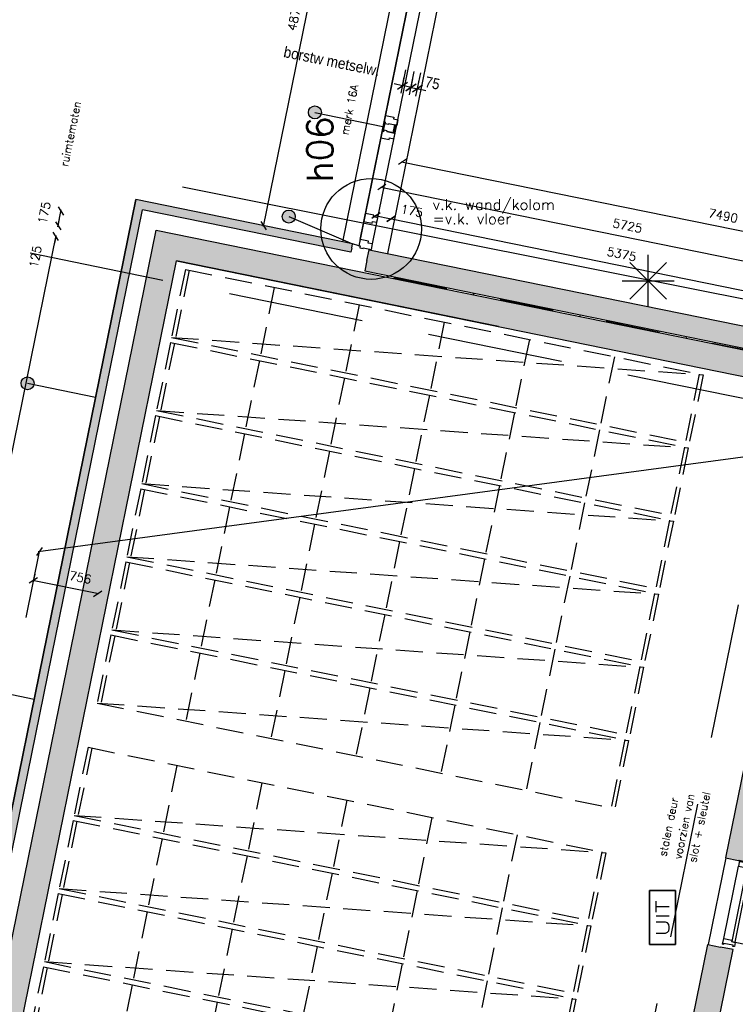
# Model space of a CAD drawing. Extents: x -84256 to 172857, y -58817 to 112048.
# Tile 36 of 90: x 15859 to 24106, y 38184 to 49531. Entities that reach past the tile are written whole.
import ezdxf
from ezdxf.enums import TextEntityAlignment as Align

# ---------------------------------------------------------------- set-up
doc = ezdxf.new("R2010")
doc.units = 0
doc.header["$LTSCALE"] = 50
doc.header["$MEASUREMENT"] = 0
doc.header["$PDMODE"] = 3
doc.header["$PDSIZE"] = 0.001
for name, pattern in [('DASHDOT', [25, 12.5, -6.25, 0, -6.25]), ('DD1', [2.66667, 1.66667, -0.5, 0, -0.5]), ('HIDDEN', [9.375, 6.25, -3.125])]:
    doc.linetypes.add(name, pattern=pattern)
doc.layers.get('0').update_dxf_attribs({"linetype": 'CONTINUOUS'})
doc.layers.get('DEFPOINTS').update_dxf_attribs({"linetype": 'CONTINUOUS'})
for name, color, linetype in [('00', 7, 'CONTINUOUS'), ('_BALIES', 8, 'CONTINUOUS'), ('_BRANDCOMPART', 6, 'DASHDOT'), ('_DETAILNUMMERS', 4, 'CONTINUOUS'), ('_DETAILNUMMERSTEKST', 4, 'CONTINUOUS'), ('A--01A1_ACEER', 1, 'CONTINUOUS'), ('A--A21--_F12--', 7, 'CONTINUOUS'), ('A--A21--_F123-', 9, 'CONTINUOUS'), ('A--A22--_F12--', 7, 'CONTINUOUS'), ('A--A22--_F123-', 9, 'CONTINUOUS'), ('A--L21--', 3, 'CONTINUOUS'), ('A--L21--_F-2--', 7, 'CONTINUOUS'), ('A--L21--_F12--', 7, 'CONTINUOUS'), ('A--L21A3_BUITENWAND', 3, 'CONTINUOUS'), ('A--L22--', 7, 'CONTINUOUS'), ('A--L22--_F12--', 7, 'CONTINUOUS'), ('A--L22A2_BINNENWAND', 2, 'CONTINUOUS'), ('A--L22A3_BINNENWAND', 3, 'CONTINUOUS'), ('A--L22A4_BINNENWAND', 4, 'CONTINUOUS'), ('A--L31--', 2, 'CONTINUOUS'), ('A--L31A1_BUITENKOZIJN', 1, 'CONTINUOUS'), ('A--L32--', 7, 'CONTINUOUS'), ('A--L32--_F123-', 1, 'CONTINUOUS'), ('A--L32--_F123-DRAAIR', 7, 'CONTINUOUS'), ('A--L63--', 7, 'CONTINUOUS'), ('A--L63--_F123-', 7, 'CONTINUOUS'), ('A--L90--', 7, 'CONTINUOUS'), ('A--M$1A-_F123-', 1, 'CONTINUOUS'), ('A--M1$A-_F123-', 1, 'CONTINUOUS'), ('A--T01A-18_TEKST', 1, 'CONTINUOUS'), ('A--T01A-25_TEKST', 2, 'CONTINUOUS'), ('A--T63--_F123-', 1, 'CONTINUOUS'), ('STRAMIEN', 1, 'DD1'), ('TEKSTKOZIJNMERK', 2, 'CONTINUOUS'), ('X--LR---_CP', 7, 'CONTINUOUS')]:
    doc.layers.add(name, color=color, linetype=linetype)
doc.layers.add('bruto vloeroppervlak', color=3, linetype='CONTINUOUS', plot=False)
doc.styles.add('ALFA-0_25', font='ROMANS')
doc.styles.add('B-01', font='SIMPLEX.SHX', dxfattribs={"width": 0.8, "height": 4.5})
doc.styles.add('HIEMSTRA', font='romans.shx')
doc.styles.get("Standard").update_dxf_attribs({"font": 'txt', "width": 0.9})
doc.linetypes.add('BATTING', pattern='A,0.0001,-0.1,[134,ltypeshp.shx,S=0.1,R=0,X=-0.1,Y=0],-0.2,[134,ltypeshp.shx,S=0.1,R=180,X=0.1,Y=0],-0.1', length=0.4001)
doc.dimstyles.new('BEILEN', dxfattribs={"dimscale": 40, "dimtxt": 2.5, "dimasz": 2, "dimexe": 0.3, "dimexo": 0.3, "dimgap": 2, "dimtad": 1, "dimdec": 0, "dimzin": 0, "dimdsep": 46, "dimtxsty": 'HIEMSTRA', "dimblk1": 'OBLIQUE', "dimblk2": 'OBLIQUE', "dimsah": 1, "dimcen": -0.09, "dimdle": 0.3, "dimse1": 1, "dimclrd": 2, "dimclre": 2, "dimclrt": 3, "dimadec": 0, "dimazin": 0, "dimtfac": 1, "dimtdec": 4, "dimtofl": 0, "dimtmove": 2, "dimatfit": 3, "dimldrblk": 'OBLIQUE', "dimfxl": 1, "dimtvp": 625, "dimtolj": 1, "dimtzin": 0, "dimarcsym": 0})
doc.dimstyles.get("Standard").update_dxf_attribs({"dimscale": 40, "dimtxt": 2.5, "dimasz": 2, "dimexe": 0.3, "dimexo": 0.3, "dimgap": 2, "dimtad": 0, "dimdec": 0, "dimzin": 0, "dimdsep": 46, "dimtxsty": 'HIEMSTRA', "dimblk1": 'OBLIQUE', "dimblk2": 'OBLIQUE', "dimsah": 1, "dimcen": -0.09, "dimdle": 0.3, "dimse1": 1, "dimclrd": 2, "dimclre": 2, "dimclrt": 3, "dimadec": 0, "dimazin": 0, "dimtfac": 1, "dimtdec": 4, "dimtix": 1, "dimtmove": 0, "dimatfit": 3, "dimldrblk": 'OBLIQUE', "dimfxl": 1, "dimtvp": 625, "dimtolj": 1, "dimtzin": 0, "dimarcsym": 0})
doc.dimstyles.new('STANDARD$0', dxfattribs={"dimscale": 50, "dimtxt": 2.5, "dimasz": 2, "dimexe": 2, "dimexo": 0, "dimgap": 2, "dimtad": 1, "dimdec": 0, "dimzin": 0, "dimdsep": 46, "dimtxsty": 'ALFA-0_25', "dimblk1": 'OBLIQUE', "dimblk2": 'OBLIQUE', "dimsah": 1, "dimcen": -3, "dimdle": 2, "dimclrd": 1, "dimclre": 1, "dimclrt": 2, "dimadec": 0, "dimazin": 0, "dimtfac": 0.666667, "dimtofl": 0, "dimtmove": 2, "dimatfit": 3, "dimldrblk": 'OBLIQUE', "dimfxl": 1, "dimtvp": 0.833333, "dimtolj": 1, "dimtzin": 0, "dimarcsym": 0})

# ---------------------------------------------------------------- blocks, each defined once
blk = doc.blocks.new('ARCH_KAS')
at = {"layer": '_BALIES', "color": 8, "linetype": 'HIDDEN'}
for p, q in [((-12, -59), (-172, -843)), ((32, -68), (-128, -852)), ((-12, -59), (5955, -1274)), ((1012, -267), (852, -1051)), ((1992, -467), (1832, -1251)), ((2972, -667), (2812, -1450)), ((-172, -843), (5955, -1274)), ((-172, -843), (5796, -2058)), ((3952, -866), (3792, -1650)), ((4932, -1066), (4772, -1850)), ((5911, -1265), (5752, -2049)), ((5955, -1274), (5796, -2058))]:
    blk.add_line(p, q, dxfattribs=at)
blk = doc.blocks.new('*U1183')
at = {"layer": 'A--A21--_F123-', "color": 2}
for points in [[(0, 0), (-59, -39), (4074, 19998), (4035, 20057)], [(4074, 19998), (4113, 19939), (0, 0), (59, 39)]]:
    blk.add_solid(points, dxfattribs=at)
at = {"layer": 'A--L21--_F-2--', "color": 3, "linetype": 'Continuous'}
for points in [[(-59, -39), (-59, -39), (4035, 20057), (4035, 20057)], [(59, 39), (59, 39), (4113, 19939), (4113, 19939)]]:
    blk.add_lwpolyline(points, dxfattribs=at)
blk = doc.blocks.new('*U1182')
at = {"layer": 'A--A21--_F123-', "color": 2}
for points in [[(-2450, 499), (-2489, 558), (0, 0), (10, 49)], [(0, 0), (-10, -49), (-2450, 499), (-2411, 440)]]:
    blk.add_solid(points, dxfattribs=at)
at = {"layer": 'A--L21--_F-2--', "color": 3, "linetype": 'Continuous'}
for points in [[(0, 0), (10, 49), (-2489, 558), (-2489, 558)], [(0, 0), (-10, -49), (-2411, 440), (-2411, 440)]]:
    blk.add_lwpolyline(points, dxfattribs=at)
blk = doc.blocks.new('Q060089-')
at = {"layer": 'A--L63--_F123-', "color": 1, "linetype": 'Continuous'}
blk.add_lwpolyline([(0, 0), (0, 300), (620, 300), (620, 0)], close=True, dxfattribs=at)
at = {"layer": 'X--LR---_CP'}
blk.add_point((620, 0), dxfattribs=at)
blk.add_point((620, 0), dxfattribs=at)
blk.add_point((620, 0), dxfattribs=at)
at = {"layer": 'A--T63--_F123-', "style": 'ALFA-0_25', "width": 1.279785}
blk.add_text('UIT', height=150, dxfattribs=at).set_placement((96, 73), (508, 73), align=Align.FIT)
at = {"layer": 'A--L63--_F123-', "linetype": 'Continuous'}
mesh = blk.add_polyface(dxfattribs=at)
corners = [(0, 0), (0, 300), (620, 300), (620, 0)]
mesh.append_faces([[corners[k] for k in face] for face in [(0, 1, 1, 1), (1, 2, 2, 2), (2, 3, 3, 3), (3, 0, 0, 0)]])
mesh.append_faces([[corners[k] for k in face] for face in [(0, 3, 2, 1)]], dxfattribs={"vtx0": -1, "vtx1": -1, "vtx2": -1, "vtx3": -1})
blk = doc.blocks.new('*U1114')
at = {"layer": 'A--A21--_F123-', "linetype": 'Continuous'}
blk.add_hatch(color=256, dxfattribs=at).paths.add_polyline_path([(0, 0), (-177, -117), (3845, 19627), (3962, 19451), (4079, 19274), (177, 117)])
at = {"layer": 'A--A21--_F12--', "color": 8}
for points in [[(0, 0), (-177, -117), (3962, 19451), (3845, 19627)], [(3962, 19451), (4079, 19274), (0, 0), (177, 117)]]:
    blk.add_solid(points, dxfattribs=at)
at = {"layer": 'A--L21--_F12--', "color": 3, "linetype": 'Continuous'}
for points in [[(-177, -117), (-177, -117), (3845, 19627), (3845, 19627)], [(177, 117), (177, 117), (4079, 19274), (4079, 19274)]]:
    blk.add_lwpolyline(points, dxfattribs=at)
blk = doc.blocks.new('*U1113')
at = {"layer": 'A--A21--_F123-', "linetype": 'Continuous'}
blk.add_hatch(color=256, dxfattribs=at).paths.add_polyline_path([(0, 0), (25, 122), (5635, -1020), (5610, -1143), (5585, -1265), (-25, -122)])
at = {"layer": 'A--A21--_F12--', "color": 8}
for points in [[(0, 0), (25, 122), (5610, -1143), (5635, -1020)], [(5610, -1143), (5585, -1265), (0, 0), (-25, -122)]]:
    blk.add_solid(points, dxfattribs=at)
at = {"layer": 'A--L21--_F12--', "color": 3, "linetype": 'Continuous'}
for points in [[(0, 0), (25, 122), (5635, -1020), (5610, -1143)], [(0, 0), (-25, -122), (5585, -1265), (5610, -1143)]]:
    blk.add_lwpolyline(points, dxfattribs=at)
blk = doc.blocks.new('_OBLIQUE')
at = {"color": 0, "linetype": 'ByBlock'}
blk.add_line((-0.5, -0.5), (0.5, 0.5), dxfattribs=at)
blk = doc.blocks.new('*D133')
at = {"layer": 'A--M$1A-_F123-', "color": 2, "linetype": 'Continuous', "lineweight": -2, "transparency": 16777216}
blk.add_line((12372, 27865), (16279, 47045), dxfattribs=at)
at = {"layer": 'DEFPOINTS', "color": 0, "linetype": 'Continuous', "transparency": 16777216}
for p in [(16276, 47033), (16276, 47033), (12374, 27876)]:
    blk.add_point(p, dxfattribs=at)
at = {"layer": 'A--M$1A-_F123-', "color": 2, "linetype": 'Continuous', "lineweight": -2, "transparency": 16777216, "xscale": 80, "yscale": 80, "zscale": 80}
for p, rotation in [((16276, 47033), 78.48629033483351), ((12374, 27876), 258.4862903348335)]:
    blk.add_blockref('_OBLIQUE', p, dxfattribs=dict(at, rotation=rotation))
at = {"layer": 'A--M$1A-_F123-', "color": 3, "linetype": 'Continuous', "transparency": 16777216, "insert": (14198, 37481), "char_height": 100, "attachment_point": 5, "rotation": 78.4863, "style": 'HIEMSTRA'}
blk.add_mtext('\\A1;19550', dxfattribs=at)
blk = doc.blocks.new('*D142')
at = {"layer": 'A--M$1A-_F123-', "color": 2, "linetype": 'Continuous', "lineweight": -2, "transparency": 16777216}
for p, q in [((19643, 51947), (18665, 47146)), ((18662, 47159), (18656, 47161))]:
    blk.add_line(p, q, dxfattribs=at)
at = {"layer": 'DEFPOINTS', "color": 0, "linetype": 'Continuous', "transparency": 16777216}
for p in [(19646, 51934), (18668, 47158), (18673, 47157)]:
    blk.add_point(p, dxfattribs=at)
at = {"layer": 'A--M$1A-_F123-', "color": 2, "linetype": 'Continuous', "lineweight": -2, "transparency": 16777216, "xscale": 80, "yscale": 80, "zscale": 80}
for p, rotation in [((19640, 51935), 78.49125144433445), ((18668, 47158), 258.4912514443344)]:
    blk.add_blockref('_OBLIQUE', p, dxfattribs=dict(at, rotation=rotation))
at = {"layer": 'A--M$1A-_F123-', "color": 3, "linetype": 'Continuous', "transparency": 16777216, "insert": (19027, 49573), "char_height": 100, "attachment_point": 5, "rotation": 78.4913, "style": 'HIEMSTRA'}
blk.add_mtext('\\A1;4875', dxfattribs=at)
blk = doc.blocks.new('*D145')
at = {"layer": 'A--M$1A-_F123-', "color": 2, "linetype": 'Continuous', "lineweight": -2, "transparency": 16777216}
for p, q in [((16301, 47155), (16317, 47234)), ((16276, 47033), (16260, 46955))]:
    blk.add_line(p, q, dxfattribs=at)
at = {"layer": 'DEFPOINTS', "color": 0, "linetype": 'Continuous', "transparency": 16777216}
for p in [(16301, 47155), (16301, 47155), (16276, 47033)]:
    blk.add_point(p, dxfattribs=at)
at = {"layer": 'A--M$1A-_F123-', "color": 2, "linetype": 'Continuous', "lineweight": -2, "transparency": 16777216, "xscale": 80, "yscale": 80, "zscale": 80}
for p, rotation in [((16301, 47155), 258.4862903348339), ((16276, 47033), 78.48629033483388)]:
    blk.add_blockref('_OBLIQUE', p, dxfattribs=dict(at, rotation=rotation))
at = {"layer": 'A--M$1A-_F123-', "color": 3, "linetype": 'Continuous', "transparency": 16777216, "insert": (16039, 46799), "char_height": 100, "attachment_point": 5, "rotation": 78.4863, "style": 'HIEMSTRA'}
blk.add_mtext('\\A1;125', dxfattribs=at)
blk = doc.blocks.new('*D146')
at = {"layer": 'A--M$1A-_F123-', "color": 2, "linetype": 'Continuous', "lineweight": -2, "transparency": 16777216}
blk.add_line((16299, 47144), (16338, 47339), dxfattribs=at)
at = {"layer": 'DEFPOINTS', "color": 0, "linetype": 'Continuous', "transparency": 16777216}
for p in [(16336, 47327), (16336, 47327), (16301, 47155)]:
    blk.add_point(p, dxfattribs=at)
at = {"layer": 'A--M$1A-_F123-', "color": 2, "linetype": 'Continuous', "lineweight": -2, "transparency": 16777216, "xscale": 80, "yscale": 80, "zscale": 80}
for p, rotation in [((16336, 47327), 78.48629033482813), ((16301, 47155), 258.4862903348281)]:
    blk.add_blockref('_OBLIQUE', p, dxfattribs=dict(at, rotation=rotation))
at = {"layer": 'A--M$1A-_F123-', "color": 3, "linetype": 'Continuous', "transparency": 16777216, "insert": (16142, 47306), "char_height": 100, "attachment_point": 5, "rotation": 78.4863, "style": 'HIEMSTRA'}
blk.add_mtext('\\A1;175', dxfattribs=at)
blk = doc.blocks.new('dr_880 type1')
at = {"layer": 'A--L32--_F123-', "color": 1}
blk.add_line((67, 0), (917, 0), dxfattribs=at)
at = {"layer": 'A--L32--_F123-'}
for points in [[(0, 9), (0, 0), (67, 0), (67, 94), (50, 94), (50, 139), (0, 139), (0, 121), (12, 121), (12, 9), (0, 9)], [(52, 96), (52, 136), (932, 136), (929, 96), (52, 96)], [(984, 9), (984, 0), (917, 0), (917, 94), (934, 94), (934, 139), (984, 139), (984, 121), (972, 121), (972, 9), (984, 9)]]:
    blk.add_lwpolyline(points, close=True, dxfattribs=at)
at = {"layer": 'A--L32--_F123-DRAAIR', "color": 1}
blk.add_lwpolyline([(52, 136), (52, 1016, -0.381848), (925, 136)], format="xyb", dxfattribs=at)
at = {"layer": 'X--LR---_CP', "color": 1}
for p in [(12, 121), (12, 9)]:
    blk.add_point(p, dxfattribs=at)
at = {"layer": 'X--LR---_CP', "color": 2}
for p in [(972, 121), (972, 9)]:
    blk.add_point(p, dxfattribs=at)
at = {"layer": 'X--LR---_CP'}
blk.add_point((0, 0), dxfattribs=at)
blk = doc.blocks.new('*D218')
at = {"color": 2, "linetype": 'ByBlock', "transparency": 16777216}
blk.add_line((19954, 47275), (20138, 47237), dxfattribs=at)
at = {"layer": 'DEFPOINTS', "color": 0, "linetype": 'ByBlock', "transparency": 16777216}
for p in [(19966, 47272), (20138, 47237), (20138, 47237)]:
    blk.add_point(p, dxfattribs=at)
at = {"color": 2, "linetype": 'ByBlock', "transparency": 16777216, "xscale": 80, "yscale": 80, "zscale": 80}
for p, rotation in [((19966, 47272), 168.4862903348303), ((20138, 47237), 348.4862903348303)]:
    blk.add_blockref('_OBLIQUE', p, dxfattribs=dict(at, rotation=rotation))
at = {"color": 3, "linetype": 'ByBlock', "transparency": 16777216, "insert": (20380, 47327), "char_height": 100, "attachment_point": 5, "rotation": 348.4863, "style": 'HIEMSTRA'}
blk.add_mtext('\\A1;175', dxfattribs=at)
blk = doc.blocks.new('*D219')
at = {"color": 2, "linetype": 'ByBlock', "transparency": 16777216}
for p, q in [((20126, 47240), (25416, 46162)), ((25413, 46208), (25402, 46153))]:
    blk.add_line(p, q, dxfattribs=at)
at = {"layer": 'DEFPOINTS', "color": 0, "linetype": 'ByBlock', "transparency": 16777216}
for p in [(20149, 47292), (25416, 46220), (25405, 46164)]:
    blk.add_point(p, dxfattribs=at)
at = {"color": 2, "linetype": 'ByBlock', "transparency": 16777216, "xscale": 80, "yscale": 80, "zscale": 80}
for p, rotation in [((20138, 47237), 168.4862903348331), ((25405, 46164), 348.4862903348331)]:
    blk.add_blockref('_OBLIQUE', p, dxfattribs=dict(at, rotation=rotation))
at = {"color": 3, "linetype": 'ByBlock', "transparency": 16777216, "insert": (22797, 46828), "char_height": 100, "attachment_point": 5, "rotation": 348.4863, "style": 'HIEMSTRA'}
blk.add_mtext('\\A1;5375', dxfattribs=at)
blk = doc.blocks.new('*D221')
at = {"color": 2, "linetype": 'ByBlock', "transparency": 16777216}
for p, q in [((20021, 47602), (25655, 46455)), ((25628, 46386), (25645, 46469))]:
    blk.add_line(p, q, dxfattribs=at)
at = {"layer": 'DEFPOINTS', "color": 0, "linetype": 'ByBlock', "transparency": 16777216}
for p in [(20016, 47517), (25643, 46457), (25626, 46375)]:
    blk.add_point(p, dxfattribs=at)
at = {"color": 2, "linetype": 'ByBlock', "transparency": 16777216, "xscale": 80, "yscale": 80, "zscale": 80}
for p, rotation in [((20033, 47600), 168.4862903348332), ((25643, 46457), 348.4862903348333)]:
    blk.add_blockref('_OBLIQUE', p, dxfattribs=dict(at, rotation=rotation))
at = {"color": 3, "linetype": 'ByBlock', "transparency": 16777216, "insert": (22864, 47156), "char_height": 100, "attachment_point": 5, "rotation": 348.4863, "style": 'HIEMSTRA'}
blk.add_mtext('\\A1;5725', dxfattribs=at)
blk = doc.blocks.new('*D232')
at = {"layer": 'A--M$1A-_F123-', "color": 2, "linetype": 'Continuous', "lineweight": -2, "transparency": 16777216}
blk.add_line((33428, 45730), (16073, 43400), dxfattribs=at)
at = {"layer": 'DEFPOINTS', "color": 0, "linetype": 'Continuous', "transparency": 16777216}
for p in [(33416, 45729), (16085, 43402), (16085, 43402)]:
    blk.add_point(p, dxfattribs=at)
at = {"layer": 'A--M$1A-_F123-', "color": 2, "linetype": 'Continuous', "lineweight": -2, "transparency": 16777216, "xscale": 80, "yscale": 80, "zscale": 80}
for p, rotation in [((33416, 45729), 7.646762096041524), ((16085, 43402), 187.6467620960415)]:
    blk.add_blockref('_OBLIQUE', p, dxfattribs=dict(at, rotation=rotation))
at = {"layer": 'A--M$1A-_F123-', "color": 3, "linetype": 'Continuous', "transparency": 16777216, "insert": (24733, 44694), "char_height": 100, "attachment_point": 5, "rotation": 7.6468, "style": 'HIEMSTRA'}
blk.add_mtext('\\A1;17487', dxfattribs=at)
blk = doc.blocks.new('*D235')
at = {"layer": 'A--M$1A-_F123-', "color": 2, "linetype": 'Continuous', "lineweight": -2, "transparency": 16777216}
for p, q in [((16032, 43142), (16014, 43055)), ((16769, 42914), (16005, 43069))]:
    blk.add_line(p, q, dxfattribs=at)
at = {"layer": 'DEFPOINTS', "color": 0, "linetype": 'Continuous', "transparency": 16777216}
for p in [(16034, 43153), (16016, 43067), (16775, 43002)]:
    blk.add_point(p, dxfattribs=at)
at = {"layer": 'A--M$1A-_F123-', "color": 2, "linetype": 'Continuous', "lineweight": -2, "transparency": 16777216, "xscale": 80, "yscale": 80, "zscale": 80}
for p, rotation in [((16016, 43067), 168.4862903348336), ((16757, 42916), 348.4862903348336)]:
    blk.add_blockref('_OBLIQUE', p, dxfattribs=dict(at, rotation=rotation))
at = {"layer": 'A--M$1A-_F123-', "color": 3, "linetype": 'Continuous', "transparency": 16777216, "insert": (16557, 43102), "char_height": 100, "attachment_point": 5, "rotation": 348.4863, "style": 'HIEMSTRA'}
blk.add_mtext('\\A1;756', dxfattribs=at)
blk = doc.blocks.new('*D240')
at = {"color": 2, "linetype": 'ByBlock', "transparency": 16777216}
for p, q in [((20259, 47894), (27622, 46395)), ((27609, 46390), (27613, 46409))]:
    blk.add_line(p, q, dxfattribs=at)
at = {"layer": 'DEFPOINTS', "color": 0, "linetype": 'ByBlock', "transparency": 16777216}
for p in [(20267, 47873), (27607, 46378), (27610, 46397)]:
    blk.add_point(p, dxfattribs=at)
at = {"color": 2, "linetype": 'ByBlock', "transparency": 16777216, "xscale": 80, "yscale": 80, "zscale": 80}
for p, rotation in [((20271, 47892), 168.4862903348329), ((27610, 46397), 348.4862903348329)]:
    blk.add_blockref('_OBLIQUE', p, dxfattribs=dict(at, rotation=rotation))
at = {"color": 3, "linetype": 'ByBlock', "transparency": 16777216, "insert": (23967, 47272), "char_height": 100, "attachment_point": 5, "rotation": 348.4863, "style": 'HIEMSTRA'}
blk.add_mtext('\\A1;7490', dxfattribs=at)
blk = doc.blocks.new('*U1028')
at = {"layer": 'A--A22--_F123-', "linetype": 'Continuous'}
blk.add_hatch(color=256, dxfattribs=at).paths.add_polyline_path([(0, 0), (-117, 177), (7746, -1425), (7717, -1572), (7687, -1719), (117, -177)])
at = {"layer": 'A--A22--_F12--', "color": 8}
for points in [[(0, 0), (-117, 177), (7717, -1572), (7746, -1425)], [(7717, -1572), (7687, -1719), (0, 0), (117, -177)]]:
    blk.add_solid(points, dxfattribs=at)
at = {"layer": 'A--L22--_F12--', "color": 3, "linetype": 'Continuous'}
for points in [[(-117, 177), (-117, 177), (7746, -1425), (7717, -1572)], [(117, -177), (117, -177), (7687, -1719), (7717, -1572)]]:
    blk.add_lwpolyline(points, dxfattribs=at)
blk = doc.blocks.new('*U1025')
at = {"layer": 'A--A22--_F123-', "linetype": 'Continuous'}
blk.add_hatch(color=256, dxfattribs=at).paths.add_polyline_path([(0, 0), (-147, 30), (2204, 11573), (2351, 11543), (2498, 11513), (147, -30)])
at = {"layer": 'A--A22--_F12--', "color": 8}
for points in [[(0, 0), (-147, 30), (2351, 11543), (2204, 11573)], [(2351, 11543), (2498, 11513), (0, 0), (147, -30)]]:
    blk.add_solid(points, dxfattribs=at)
at = {"layer": 'A--L22--_F12--', "color": 3, "linetype": 'Continuous'}
for points in [[(0, 0), (-147, 30), (2204, 11573), (2351, 11543)], [(0, 0), (147, -30), (2498, 11513), (2351, 11543)]]:
    blk.add_lwpolyline(points, dxfattribs=at)
blk = doc.blocks.new('*U1024')
at = {"layer": 'A--A22--_F123-', "linetype": 'Continuous'}
blk.add_hatch(color=256, dxfattribs=at).paths.add_polyline_path([(0, 0), (147, -30), (-1006, -5689), (-1153, -5659), (-1300, -5629), (-147, 30)])
at = {"layer": 'A--A22--_F12--', "color": 8}
for points in [[(-1153, -5659), (-1300, -5629), (0, 0), (-147, 30)], [(0, 0), (147, -30), (-1153, -5659), (-1006, -5689)]]:
    blk.add_solid(points, dxfattribs=at)
at = {"layer": 'A--L22--_F12--', "color": 3, "linetype": 'Continuous'}
for points in [[(0, 0), (-147, 30), (-1300, -5629), (-1153, -5659)], [(0, 0), (147, -30), (-1006, -5689), (-1153, -5659)]]:
    blk.add_lwpolyline(points, dxfattribs=at)
blk = doc.blocks.new('*D341')
at = {"layer": 'A--M$1A-_F123-', "color": 2, "linetype": 'Continuous', "lineweight": -2, "transparency": 16777216}
for p, q in [((23982, 29671), (23903, 29687)), ((23979, 29656), (23984, 29683)), ((24080, 29652), (23982, 29671)), ((24080, 29652), (24158, 29636))]:
    blk.add_line(p, q, dxfattribs=at)
at = {"layer": 'DEFPOINTS', "color": 0, "linetype": 'Continuous', "transparency": 16777216}
for p in [(23976, 29644), (23982, 29671), (24074, 29624)]:
    blk.add_point(p, dxfattribs=at)
at = {"layer": 'A--M$1A-_F123-', "color": 2, "linetype": 'Continuous', "lineweight": -2, "transparency": 16777216, "xscale": 80, "yscale": 80, "zscale": 80}
for p, rotation in [((23982, 29671), 348.4862903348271), ((24080, 29652), 168.4862903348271)]:
    blk.add_blockref('_OBLIQUE', p, dxfattribs=dict(at, rotation=rotation))
at = {"layer": 'A--M$1A-_F123-', "color": 3, "linetype": 'Continuous', "transparency": 16777216, "insert": (36506, 90904), "char_height": 100, "attachment_point": 5, "rotation": 348.4863, "style": 'HIEMSTRA'}
blk.add_mtext('\\A1;100', dxfattribs=at)
blk = doc.blocks.new('DILATATIEVOEG')
at = {"layer": 'A--L21A3_BUITENWAND', "linetype": 'Continuous'}
h = blk.add_hatch(color=256, dxfattribs=at)
edge = h.paths.add_edge_path()
edge.add_arc((-800, 0), 75, 0, 360)
blk.add_line((-800, 0), (0, 0), dxfattribs=at)
blk.add_circle((-800, 0), 75, dxfattribs=at)
at = {"layer": 'X--LR---_CP', "linetype": 'Continuous'}
blk.add_point((0, 0), dxfattribs=at)
blk = doc.blocks.new('*D523')
at = {"layer": 'A--M1$A-_F123-', "color": 1, "lineweight": -2, "transparency": 16777216}
for p, q in [((20271, 48770), (20173, 48790)), ((20271, 48770), (20291, 48868)), ((20369, 48750), (20389, 48848)), ((20369, 48750), (20467, 48730))]:
    blk.add_line(p, q, dxfattribs=at)
at = {"layer": 'DEFPOINTS', "color": 0, "transparency": 16777216}
for p in [(20271, 48770), (20369, 48750), (20369, 48750)]:
    blk.add_point(p, dxfattribs=at)
at = {"layer": 'A--M1$A-_F123-', "color": 1, "lineweight": -2, "transparency": 16777216, "xscale": 100, "yscale": 100, "zscale": 100}
for p, rotation in [((20271, 48770), 348.4862903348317), ((20369, 48750), 168.4862903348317)]:
    blk.add_blockref('_OBLIQUE', p, dxfattribs=dict(at, rotation=rotation))
at = {"layer": 'A--M1$A-_F123-', "color": 2, "transparency": 16777216, "insert": (19456, 49050), "char_height": 125, "attachment_point": 5, "rotation": 348.4863}
blk.add_mtext('\\A1;\\fArial|b0|i0|c0|p32;\\C1;borstw metselw.', dxfattribs=at)
blk = doc.blocks.new('*D524')
at = {"layer": 'A--M1$A-_F123-', "color": 1, "lineweight": -2, "transparency": 16777216}
for p, q in [((20369, 48750), (20389, 48849)), ((20443, 48735), (20463, 48834)), ((20369, 48751), (20271, 48771)), ((20443, 48736), (20541, 48716))]:
    blk.add_line(p, q, dxfattribs=at)
at = {"layer": 'DEFPOINTS', "color": 0, "transparency": 16777216}
for p in [(20369, 48750), (20443, 48736), (20443, 48735)]:
    blk.add_point(p, dxfattribs=at)
at = {"layer": 'A--M1$A-_F123-', "color": 1, "lineweight": -2, "transparency": 16777216, "xscale": 100, "yscale": 100, "zscale": 100}
for p, rotation in [((20369, 48751), 348.4862903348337), ((20443, 48736), 168.4862903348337)]:
    blk.add_blockref('_OBLIQUE', p, dxfattribs=dict(at, rotation=rotation))
at = {"layer": 'A--M1$A-_F123-', "color": 2, "transparency": 16777216, "insert": (20616, 48800), "char_height": 125, "attachment_point": 5, "rotation": 348.4863}
blk.add_mtext('\\A1;75', dxfattribs=at)
blk = doc.blocks.new('fijn_schuurwerk')
at = {"layer": '00', "color": 4}
for p, q in [((-0.000025, 300), (-0.000025, -300)), ((-212.132075, 212.132), (212.132025, -212.132)), ((-212.131875, -212.132), (212.132025, 212.13215)), ((-299.999975, 0), (299.999975, 0))]:
    blk.add_line(p, q, dxfattribs=at)

msp = doc.modelspace()

# ---------------------------------------------------------------- linework, layer by layer
at = {"linetype": 'Continuous'}
msp.add_line((21377, 45993.9), (17665.7, 46749.9), dxfattribs=at)
at = {"layer": '_BRANDCOMPART', "color": 4, "linetype": 'BATTING', "ltscale": 10}
msp.add_lwpolyline([(27660.4, 45617.8), (17736.9, 47600.8)], dxfattribs=at)
at = {"layer": '_BRANDCOMPART', "linetype": 'HIDDEN', "ltscale": 5}
msp.add_lwpolyline([(15978.4, 46842.5), (24606.2, 45085), (20851.3, 26651.6)], dxfattribs=at)
at = {"layer": '_DETAILNUMMERS'}
msp.add_circle((19909.6, 47118.7), 580.4, dxfattribs=at)
at = {"layer": 'A--01A1_ACEER'}
msp.add_line((20090.9, 48242), (20160.5, 48227.8), dxfattribs=at)
at = {"layer": 'A--L22A2_BINNENWAND'}
msp.add_line((20100, 46835.8), (22072.3, 56519), dxfattribs=at)
at = {"layer": 'A--L22A3_BINNENWAND', "linetype": 'Continuous'}
msp.add_line((23995.4, 39873.1), (23793.8, 38873.2), dxfattribs=at)
at = {"layer": 'A--L22A4_BINNENWAND', "linetype": 'Continuous'}
msp.add_line((19583.5, 46971.6), (29258.3, 94466.7), dxfattribs=at)
at = {"layer": 'A--L31--', "color": 2, "linetype": 'Continuous'}
for p, q in [((20059.5, 48343.3), (20040.8, 48251.2)), ((20052.5, 48248.8), (20071.3, 48340.9)), ((20071.3, 48340.9), (20059.5, 48343.3)), ((20040.8, 48251.2), (20052.5, 48248.8)), ((20178.9, 48318), (20160.5, 48227.8)), ((20160.5, 48227.8), (20175.2, 48224.8)), ((20175.2, 48224.8), (20193.6, 48315)), ((20193.6, 48315), (20178.9, 48318))]:
    msp.add_line(p, q, dxfattribs=at)
for points in [[(20073.6, 48427.2), (20170.6, 48407.4), (20166.4, 48386.8), (20216.3, 48376.6), (20203.4, 48313), (20109.3, 48332.1), (20107.5, 48323.3), (20069.3, 48331.1), (20073.3, 48350.7), (20058.6, 48353.7)], [(20020.8, 48168.5), (20117.8, 48148.7), (20122, 48169.3), (20172, 48159.1), (20185, 48222.8), (20090.9, 48242), (20092.7, 48250.8), (20054.5, 48258.6), (20050.5, 48239), (20035.8, 48242)], [(19976.3, 47196.2), (19986.8, 47248.2), (19936.8, 47258.3), (19941, 47278.9), (19844, 47298.7), (19829.5, 47227.1), (19825.1, 47205.6), (19839.8, 47202.6), (19922.1, 47185.8), (19926.3, 47206.4)], [(19912.6, 46883.1), (19925.6, 46946.8), (19875.6, 46957), (19879.8, 46977.5), (19782.8, 46997.3), (19768.2, 46925.8), (19782.9, 46922.8), (19778.5, 46901.3), (19816.7, 46893.5), (19818.5, 46902.3)]]:
    msp.add_lwpolyline(points, close=True, dxfattribs=at)
at = {"layer": 'A--L31A1_BUITENKOZIJN'}
for p, q in [((19781.5, 46997.6), (20686.3, 51433.4)), ((19924.3, 46947), (20833.2, 51403.4))]:
    msp.add_line(p, q, dxfattribs=at)
at = {"layer": 'A--M$1A-_F123-', "linetype": 'Continuous'}
msp.add_line((16084.6, 43401.9), (15929.4, 42640.1), dxfattribs=at)
at = {"layer": 'A--M1$A-_F123-'}
for p, q in [((20253.7, 48683.5), (20308.6, 48953.2)), ((20351.7, 48663.5), (20406.6, 48933.2)), ((20425.2, 48648.6), (20480.1, 48918.3))]:
    msp.add_line(p, q, dxfattribs=at)
at = {"layer": 'bruto vloeroppervlak'}
msp.add_lwpolyline([(24982.9, 61654.4), (24008.5, 56872.5), (23745.2, 56926.2), (23674.4, 56578.4), (22063.6, 56907.1), (22118.3, 57176), (21869.4, 57226.8), (19768.5, 46925.7), (19696.2, 46948.6), (17197.5, 47457.6), (13103.9, 27361.3), (13275.3, 27326.4), (12780.9, 24899.2), (12609.4, 24934.2), (12060.7, 22240.5), (12232.2, 22205.5), (7541.3, -822.8)], dxfattribs=at)
at = {"layer": 'STRAMIEN', "color": 4, "linetype": 'DASHDOT'}
msp.add_lwpolyline([(33295.9, 45496.9), (25681, 45423.4), (19981.3, 46594.6)], dxfattribs=at)

# ---------------------------------------------------------------- block references
at = {"layer": '00'}
for p in [(17780.5, 46712.5), (17608.9, 45869.9), (17437.2, 45027.2), (17265.5, 44184.5), (17093.9, 43341.8), (16922.2, 42499.1), (16143.5, 38676.3)]:
    msp.add_blockref('ARCH_KAS', p, dxfattribs=at)
at = {"layer": '_BALIES', "color": 8, "linetype": 'HIDDEN'}
for p in [(16658.5, 41204.4), (16486.8, 40361.7), (16315.2, 39519)]:
    msp.add_blockref('ARCH_KAS', p, dxfattribs=at)
at = {"layer": 'A--L21--', "linetype": 'Continuous'}
for p, rotation in [((20044.9, 48301.6), 348.4137178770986), ((19696.1, 46948), 336.9000147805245), ((16733.4, 45179.4), 348.4137178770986), ((16024.8, 41700.8), 348.4137178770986)]:
    msp.add_blockref('DILATATIEVOEG', p, dxfattribs=dict(at, rotation=rotation))
for name, p in [('*U1183', (13162.8, 27400.3)), ('*U1182', (19686.2, 46899.6)), ('*U1114', (13586.5, 27476.3)), ('*U1113', (19861.2, 46756.8))]:
    msp.add_blockref(name, p, dxfattribs=at)
at = {"layer": 'A--L22--', "linetype": 'Continuous'}
for name, p in [('*U1028', (17548.6, 46926.9)), ('*U1024', (25295.1, 45502)), ('*U1025', (21585.5, 27301.2))]:
    msp.add_blockref(name, p, dxfattribs=at)
at = {"layer": 'A--L32--', "xscale": -1, "rotation": 258.486290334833}
msp.add_blockref('dr_880 type1', (23960.1, 38876.1), dxfattribs=at)
at = {"layer": 'A--L63--', "linetype": 'Continuous', "rotation": 90}
msp.add_blockref('Q060089-', (23418.6, 38873.7), dxfattribs=at)
at = {"layer": 'A--L90--', "rotation": 90}
msp.add_blockref('fijn_schuurwerk', (23102.7, 46521.7), dxfattribs=at)

# ---------------------------------------------------------------- texts
at = {"layer": '_DETAILNUMMERSTEKST', "style": 'ALFA-0_25'}
msp.add_text('h06', height=300, rotation=90, dxfattribs=at).set_placement((19468.9, 47656))
at = {"layer": 'A--T01A-18_TEKST', "style": 'HIEMSTRA'}
msp.add_text('ruimtematen', height=90, rotation=78.48629, dxfattribs=at).set_placement((16413, 47831.1))
at = {"layer": 'A--T01A-25_TEKST', "style": 'HIEMSTRA'}
for s, p in [('v.k. wand/kolom', (20618.5, 47337.9)), ('=v.k. vloer', (20618.5, 47173.8))]:
    msp.add_text(s, height=125, dxfattribs=at).set_placement(p)
at = {"layer": 'TEKSTKOZIJNMERK', "style": 'B-01'}
for s, rotation, p in [('merk 16A', 78.48629, (19644.3, 48197.1)), ('stalen deur', 78.40867, (23311.2, 39882.5)), ('voorzien van', 78.40867, (23482.9, 39847.6)), ('slot + sleutel', 78.40867, (23654.5, 39812.6))]:
    msp.add_text(s, height=90, rotation=rotation, dxfattribs=at).set_placement(p)

# ---------------------------------------------------------------- dimensions: what is measured, and where the dimension line sits
at = {"layer": 'A--M$1A-_F123-', "linetype": 'Continuous'}
for p1, p2, distance, dimstyle, picture, middle in [((24074.3, 29624), (23976.3, 29644), -28, 'Standard', '*D341', (36506, 90903.8)), ((20267.3, 47873.5), (27606.6, 46378.4), 19, 'BEILEN', '*D240', (23966.6, 47271.9)), ((20016.1, 47517.3), (25625.9, 46374.5), 84.4, 'BEILEN', '*D221', (22863.8, 47155.9)), ((20148.9, 47292.4), (25415.7, 46219.5), -56.2, 'BEILEN', '*D219', (22797.1, 46828.3)), ((12373.9, 27876.4), (16276.2, 47033), 0, 'BEILEN', '*D133', (14197.7, 37480.6))]:
    dim = msp.add_aligned_dim(p1=p1, p2=p2, distance=distance, dimstyle=dimstyle, dxfattribs=at)
    dim.commit()
    dim.dimension.update_dxf_attribs({"geometry": picture, "text_midpoint": middle})
dim = msp.add_linear_dim(base=(18667.7, 47158.1), p1=(19646.4, 51933.9), p2=(18673.4, 47157), angle=78.49125, dimstyle='BEILEN', override={"dimse1": 1}, dxfattribs=at)
dim.commit()
dim.dimension.update_dxf_attribs({"geometry": '*D142', "text_midpoint": (19026.7, 49572.6)})
for base, p1, p2, angle, picture, middle in [((16336, 47326.9), (16301.1, 47155.5), (16336, 47326.9), 78.48629, '*D146', (16141.7, 47305.7)), ((20137.7, 47237.4), (19966.2, 47272.3), (20137.7, 47237.4), 348.48629, '*D218', (20379.9, 47327.3)), ((16301.1, 47155.5), (16276.2, 47033), (16301.1, 47155.5), 78.48629, '*D145', (16038.6, 46799.4))]:
    dim = msp.add_linear_dim(base=base, p1=p1, p2=p2, angle=angle, dimstyle='BEILEN', dxfattribs=at)
    dim.commit()
    dim.dimension.update_dxf_attribs({"geometry": picture, "text_midpoint": middle, "dimtype": 161})
dim = msp.add_aligned_dim(p1=(33416.4, 45728.9), p2=(16084.6, 43401.9), distance=0, dimstyle='BEILEN', override={"dimcen": -0.09}, dxfattribs=at)
dim.commit()
dim.dimension.update_dxf_attribs({"geometry": '*D232', "text_midpoint": (24733.2, 44694.2)})
dim = msp.add_linear_dim(base=(16016.4, 43067), p1=(16774.7, 43002.5), p2=(16034, 43153.4), angle=168.48629, dimstyle='BEILEN', override={"dimcen": -0.09}, dxfattribs=at)
dim.commit()
dim.dimension.update_dxf_attribs({"geometry": '*D235', "text_midpoint": (16557.2, 43101.9), "dimtype": 161})
at = {"layer": 'A--M1$A-_F123-'}
dim = msp.add_linear_dim(base=(20369.4, 48750.3), p1=(20271.4, 48770.3), p2=(20369.4, 48750.3), angle=348.48629, text='\\fArial|b0|i0|c0|p32;\\C1;borstw metselw.', dimstyle='STANDARD$0', override={"dimscale": 50, "dimtxsty": 'Standard'}, dxfattribs=at)
dim.commit()
dim.dimension.update_dxf_attribs({"geometry": '*D523', "text_midpoint": (19455.9, 49050.5), "dimtype": 161})
dim = msp.add_linear_dim(base=(20442.9, 48735.7), p1=(20369.4, 48750.3), p2=(20442.8, 48735.3), angle=348.48629, dimstyle='STANDARD$0', override={"dimscale": 50, "dimtxsty": 'Standard'}, dxfattribs=at)
dim.commit()
dim.dimension.update_dxf_attribs({"geometry": '*D524', "text_midpoint": (20616.1, 48800.2), "dimtype": 161})

doc.saveas('drawing.dxf')
